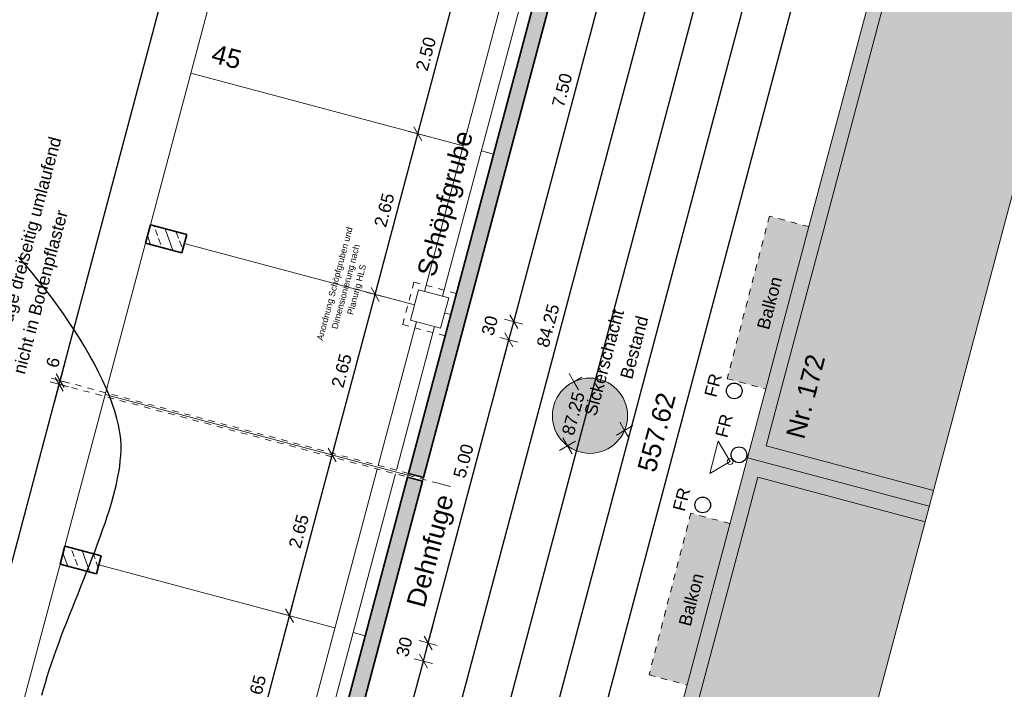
# Model space of a CAD drawing. Header units: metres. Extents: x 4462371 to 4462630, y 5328161 to 5328403.
# Tile 110 of 152: x 4462454 to 4462470, y 5328290 to 5328301. Entities that reach past the tile are written whole.
import ezdxf

# ---------------------------------------------------------------- set-up
doc = ezdxf.new("R2010")
doc.units = ezdxf.units.M
doc.header["$PDMODE"] = 65
doc.linetypes.add('AUSGEZOGEN', pattern=[0])
doc.linetypes.add('VERDECKT2_S2', pattern=[0.15, 0.1, -0.05])
doc.layers.add('B31_BEWLIN', color=3, linetype='AUSGEZOGEN')
for name, color, linetype, lineweight in [('Maßlinie_Allgemein', 7, 'AUSGEZOGEN', 13), ('Schraffur', 7, 'AUSGEZOGEN', 158), ('Standard', 7, 'AUSGEZOGEN', 13)]:
    doc.layers.add(name, color=color, linetype=linetype, lineweight=lineweight)
doc.styles.add('ARIAL', font='ARIAL.TTF')
doc.dimstyles.new('_DIMSTYLE_10', dxfattribs={"dimtxt": 0.2, "dimasz": 0.3, "dimexe": 0, "dimexo": 0, "dimgap": 0.1, "dimtad": 2, "dimdec": 1, "dimlfac": 100, "dimrnd": 0.5, "dimzin": 4, "dimdsep": 46, "dimtxsty": 'ARIAL', "dimblk1": 'ALL_ML_STRICH', "dimblk2": 'ALL_ML_STRICH', "dimsah": 1, "dimcen": 0, "dimclrd": 7, "dimclre": 7, "dimclrt": 7, "dimadec": 0, "dimazin": 0, "dimtfac": 1, "dimtdec": 0, "dimtix": 1, "dimtmove": 2, "dimatfit": 3, "dimfxl": 0, "dimtvp": 1.2, "dimtzin": 0, "dimlwd": 0, "dimlwe": 13, "dimarcsym": 0})
doc.dimstyles.new('_DIMSTYLE_20', dxfattribs={"dimtxt": 0.2, "dimasz": 0.3, "dimexe": 0, "dimexo": 0, "dimgap": 0.1, "dimtad": 2, "dimdec": 1, "dimlfac": 100, "dimrnd": 0.5, "dimzin": 4, "dimdsep": 46, "dimtxsty": 'ARIAL', "dimblk1": 'ALL_ML_STRICH', "dimblk2": 'ALL_ML_STRICH', "dimsah": 1, "dimcen": 0, "dimclrd": 7, "dimclre": 7, "dimclrt": 7, "dimadec": 0, "dimazin": 0, "dimtfac": 1, "dimtdec": 0, "dimtix": 1, "dimtmove": 2, "dimatfit": 3, "dimfxl": 0, "dimtvp": 1.2, "dimtzin": 0, "dimlwd": 0, "dimlwe": 13, "dimarcsym": 0})
doc.dimstyles.new('_DIMSTYLE_3', dxfattribs={"dimtxt": 0.2, "dimasz": 0.3, "dimexe": 0, "dimexo": 0, "dimgap": 0.1, "dimtad": 2, "dimrnd": 0.005, "dimzin": 4, "dimdsep": 46, "dimtxsty": 'ARIAL', "dimblk1": 'ALL_ML_STRICH', "dimblk2": 'ALL_ML_STRICH', "dimsah": 1, "dimcen": 0, "dimclrd": 7, "dimclre": 7, "dimclrt": 7, "dimadec": 0, "dimazin": 0, "dimtfac": 1, "dimtdec": 0, "dimtix": 1, "dimtmove": 2, "dimatfit": 3, "dimfxl": 0, "dimtzin": 0, "dimlwd": 0, "dimlwe": 13, "dimarcsym": 0})
doc.dimstyles.new('_DIMSTYLE_5', dxfattribs={"dimtxt": 0.2, "dimasz": 0.3, "dimexe": 0, "dimexo": 1e-06, "dimgap": 0.1, "dimtad": 2, "dimrnd": 0.005, "dimzin": 4, "dimdsep": 46, "dimtxsty": 'ARIAL', "dimblk1": 'ALL_ML_STRICH', "dimblk2": 'ALL_ML_STRICH', "dimsah": 1, "dimcen": 0, "dimse1": 1, "dimse2": 1, "dimclrd": 7, "dimclre": 7, "dimclrt": 7, "dimadec": 0, "dimazin": 0, "dimtfac": 1, "dimtdec": 0, "dimtix": 1, "dimtmove": 2, "dimatfit": 3, "dimfxl": 0, "dimtzin": 0, "dimlwd": 0, "dimlwe": 13, "dimarcsym": 0})
doc.dimstyles.new('_DIMSTYLE_9', dxfattribs={"dimtxt": 0.2, "dimasz": 0.3, "dimexe": 0, "dimexo": 1e-06, "dimgap": 0.1, "dimtad": 2, "dimdec": 3, "dimrnd": 0.005, "dimzin": 4, "dimdsep": 46, "dimtxsty": 'ARIAL', "dimblk1": 'ALL_ML_STRICH', "dimblk2": 'ALL_ML_STRICH', "dimsah": 1, "dimcen": 0, "dimse1": 1, "dimse2": 1, "dimclrd": 7, "dimclre": 7, "dimclrt": 7, "dimadec": 0, "dimazin": 0, "dimtfac": 1, "dimtdec": 0, "dimtix": 1, "dimtmove": 2, "dimatfit": 3, "dimfxl": 0, "dimtzin": 0, "dimlwd": 0, "dimlwe": 13, "dimarcsym": 0})
pattern_1 = [(110, (0, 0), (-0.281907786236, -0.102606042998), []), (110, (-0.14095, -0.0513), (-0.281907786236, -0.102606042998), [0.1, -0.05])]

# ---------------------------------------------------------------- blocks, each defined once
blk = doc.blocks.new('COMPLEXOBJECT_39')
at = {"layer": 'Standard', "color": 7, "linetype": 'AUSGEZOGEN', "lineweight": 13}
for q in [(4462462.841, 5328295.132), (4462463.046, 5328295.078), (4462462.787, 5328294.927), (4462462.992, 5328294.873)]:
    blk.add_line((4462462.916, 5328295.003), q, dxfattribs=at)
blk = doc.blocks.new('COMPLEXOBJECT_40')
at = {"layer": 'Standard', "color": 7, "linetype": 'AUSGEZOGEN', "lineweight": 13}
for q in [(4462462.741, 5328294.11), (4462462.687, 5328293.905), (4462462.946, 5328294.056), (4462462.892, 5328293.851)]:
    blk.add_line((4462462.816, 5328293.98), q, dxfattribs=at)
blk = doc.blocks.new('COMPLEXOBJECT_41')
at = {"layer": 'Standard', "color": 7, "linetype": 'AUSGEZOGEN', "lineweight": 13}
for q in [(4462463.653, 5328294.357), (4462463.858, 5328294.303), (4462463.598, 5328294.153), (4462463.803, 5328294.098)]:
    blk.add_line((4462463.728, 5328294.228), q, dxfattribs=at)
blk = doc.blocks.new('ALL_ML_STRICH')
at = {"color": 0, "linetype": 'ByBlock', "lineweight": -2}
for p, q in [((-1, 0), (0.5, 0)), ((-0.3, -0.3), (0.3, 0.3)), ((0, -0.5), (0, 0.5))]:
    blk.add_line(p, q, dxfattribs=at)
blk = doc.blocks.new('*D100')
at = {"layer": 'DEFPOINTS', "color": 7, "linetype": 'AUSGEZOGEN', "lineweight": 13}
for p in [(4462455.338, 5328292.084), (4462454.076, 5328289.677), (4462457.699, 5328288.712)]:
    blk.add_point(p, dxfattribs=at)
at = {"layer": 'Maßlinie_Allgemein', "color": 7, "linetype": 'AUSGEZOGEN', "lineweight": -2}
for p, q in [((4462457.699, 5328288.712), (4462458.382, 5328291.273)), ((4462458.382, 5328291.273), (4462458.382, 5328291.273)), ((4462457.699, 5328288.712), (4462457.699, 5328288.712))]:
    blk.add_line(p, q, dxfattribs=at)
at = {"layer": 'Maßlinie_Allgemein', "color": 7, "linetype": 'AUSGEZOGEN', "lineweight": 13, "xscale": 0.3, "yscale": 0.3, "zscale": 0.3}
for p, rotation in [((4462458.382, 5328291.273), 75.08618496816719), ((4462457.699, 5328288.712), 255.0861849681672)]:
    blk.add_blockref('ALL_ML_STRICH', p, dxfattribs=dict(at, rotation=rotation))
at = {"layer": 'Maßlinie_Allgemein', "color": 7, "linetype": 'AUSGEZOGEN', "lineweight": 13, "insert": (4462457.847, 5328290.058), "char_height": 0.2, "width": 0.8, "attachment_point": 5, "rotation": 75.0862, "style": 'ARIAL'}
blk.add_mtext('\\A1;{\\A1;{2.65\\H0.132000;\\S^ ;}}', dxfattribs=at)
blk = doc.blocks.new('*D101')
at = {"layer": 'DEFPOINTS', "color": 7, "linetype": 'AUSGEZOGEN', "lineweight": 13}
for p in [(4462455.44, 5328294.799), (4462455.338, 5328292.084), (4462458.382, 5328291.273)]:
    blk.add_point(p, dxfattribs=at)
at = {"layer": 'Maßlinie_Allgemein', "color": 7, "linetype": 'AUSGEZOGEN', "lineweight": -2}
for p, q in [((4462458.382, 5328291.273), (4462459.064, 5328293.834)), ((4462459.064, 5328293.834), (4462459.064, 5328293.834)), ((4462458.382, 5328291.273), (4462458.382, 5328291.273))]:
    blk.add_line(p, q, dxfattribs=at)
at = {"layer": 'Maßlinie_Allgemein', "color": 7, "linetype": 'AUSGEZOGEN', "lineweight": 13, "xscale": 0.3, "yscale": 0.3, "zscale": 0.3}
for p, rotation in [((4462459.064, 5328293.834), 75.08618496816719), ((4462458.382, 5328291.273), 255.0861849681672)]:
    blk.add_blockref('ALL_ML_STRICH', p, dxfattribs=dict(at, rotation=rotation))
at = {"layer": 'Maßlinie_Allgemein', "color": 7, "linetype": 'AUSGEZOGEN', "lineweight": 13, "insert": (4462458.529, 5328292.619), "char_height": 0.2, "width": 0.8, "attachment_point": 5, "rotation": 75.0862, "style": 'ARIAL'}
blk.add_mtext('\\A1;{\\A1;{2.65\\H0.132000;\\S^ ;}}', dxfattribs=at)
blk = doc.blocks.new('*D102')
at = {"layer": 'DEFPOINTS', "color": 7, "linetype": 'AUSGEZOGEN', "lineweight": 13}
for p in [(4462456.702, 5328297.205), (4462455.44, 5328294.799), (4462459.064, 5328293.834)]:
    blk.add_point(p, dxfattribs=at)
at = {"layer": 'Maßlinie_Allgemein', "color": 7, "linetype": 'AUSGEZOGEN', "lineweight": -2}
for p, q in [((4462459.064, 5328293.834), (4462459.746, 5328296.394)), ((4462459.746, 5328296.394), (4462459.746, 5328296.394)), ((4462459.064, 5328293.834), (4462459.064, 5328293.834))]:
    blk.add_line(p, q, dxfattribs=at)
at = {"layer": 'Maßlinie_Allgemein', "color": 7, "linetype": 'AUSGEZOGEN', "lineweight": 13, "xscale": 0.3, "yscale": 0.3, "zscale": 0.3}
for p, rotation in [((4462459.746, 5328296.394), 75.08618496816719), ((4462459.064, 5328293.834), 255.0861849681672)]:
    blk.add_blockref('ALL_ML_STRICH', p, dxfattribs=dict(at, rotation=rotation))
at = {"layer": 'Maßlinie_Allgemein', "color": 7, "linetype": 'AUSGEZOGEN', "lineweight": 13, "insert": (4462459.212, 5328295.18), "char_height": 0.2, "width": 0.8, "attachment_point": 5, "rotation": 75.0862, "style": 'ARIAL'}
blk.add_mtext('\\A1;{\\A1;{2.65\\H0.132000;\\S^ ;}}', dxfattribs=at)
blk = doc.blocks.new('*D103')
at = {"layer": 'DEFPOINTS', "color": 7, "linetype": 'AUSGEZOGEN', "lineweight": 13}
for p in [(4462456.804, 5328299.92), (4462456.702, 5328297.205), (4462459.746, 5328296.394)]:
    blk.add_point(p, dxfattribs=at)
at = {"layer": 'Maßlinie_Allgemein', "color": 7, "linetype": 'AUSGEZOGEN', "lineweight": -2}
for p, q in [((4462459.746, 5328296.394), (4462460.428, 5328298.955)), ((4462460.428, 5328298.955), (4462460.428, 5328298.955)), ((4462459.746, 5328296.394), (4462459.746, 5328296.394))]:
    blk.add_line(p, q, dxfattribs=at)
at = {"layer": 'Maßlinie_Allgemein', "color": 7, "linetype": 'AUSGEZOGEN', "lineweight": 13, "xscale": 0.3, "yscale": 0.3, "zscale": 0.3}
for p, rotation in [((4462460.428, 5328298.955), 75.08618496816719), ((4462459.746, 5328296.394), 255.0861849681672)]:
    blk.add_blockref('ALL_ML_STRICH', p, dxfattribs=dict(at, rotation=rotation))
at = {"layer": 'Maßlinie_Allgemein', "color": 7, "linetype": 'AUSGEZOGEN', "lineweight": 13, "insert": (4462459.894, 5328297.74), "char_height": 0.2, "width": 0.8, "attachment_point": 5, "rotation": 75.0862, "style": 'ARIAL'}
blk.add_mtext('\\A1;{\\A1;{2.65\\H0.132000;\\S^ ;}}', dxfattribs=at)
blk = doc.blocks.new('*D104')
at = {"layer": 'DEFPOINTS', "color": 7, "linetype": 'AUSGEZOGEN', "lineweight": 13}
for p in [(4462462.279, 5328301.049), (4462456.804, 5328299.92), (4462460.428, 5328298.955)]:
    blk.add_point(p, dxfattribs=at)
at = {"layer": 'Maßlinie_Allgemein', "color": 7, "linetype": 'AUSGEZOGEN', "lineweight": -2}
for p, q in [((4462460.428, 5328298.955), (4462461.071, 5328301.371)), ((4462461.071, 5328301.371), (4462461.071, 5328301.371)), ((4462460.428, 5328298.955), (4462460.428, 5328298.955))]:
    blk.add_line(p, q, dxfattribs=at)
at = {"layer": 'Maßlinie_Allgemein', "color": 7, "linetype": 'AUSGEZOGEN', "lineweight": 13, "xscale": 0.3, "yscale": 0.3, "zscale": 0.3}
for p, rotation in [((4462461.071, 5328301.371), 75.08618496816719), ((4462460.428, 5328298.955), 255.0861849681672)]:
    blk.add_blockref('ALL_ML_STRICH', p, dxfattribs=dict(at, rotation=rotation))
at = {"layer": 'Maßlinie_Allgemein', "color": 7, "linetype": 'AUSGEZOGEN', "lineweight": 13, "insert": (4462460.557, 5328300.23), "char_height": 0.2, "width": 0.8, "attachment_point": 5, "rotation": 75.0862, "style": 'ARIAL'}
blk.add_mtext('\\A1;{\\A1;{2.50\\H0.132000;\\S^ ;}}', dxfattribs=at)
blk = doc.blocks.new('*D143')
at = {"layer": 'DEFPOINTS', "color": 7, "linetype": 'AUSGEZOGEN', "lineweight": 13}
for p in [(4462472.159, 5328337.173), (4462449.704, 5328252.863), (4462451.878, 5328252.283)]:
    blk.add_point(p, dxfattribs=at)
at = {"layer": 'Maßlinie_Allgemein', "color": 7, "linetype": 'AUSGEZOGEN', "lineweight": -2}
blk.add_line((4462451.878, 5328252.283), (4462474.333, 5328336.594), dxfattribs=at)
at = {"layer": 'Maßlinie_Allgemein', "color": 7, "linetype": 'AUSGEZOGEN', "lineweight": 13, "xscale": 0.3, "yscale": 0.3, "zscale": 0.3}
for p, rotation in [((4462474.333, 5328336.594), 75.08618496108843), ((4462451.878, 5328252.283), 255.0861849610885)]:
    blk.add_blockref('ALL_ML_STRICH', p, dxfattribs=dict(at, rotation=rotation))
at = {"layer": 'Maßlinie_Allgemein', "color": 7, "linetype": 'AUSGEZOGEN', "lineweight": 13, "insert": (4462462.91, 5328294.497), "char_height": 0.2, "width": 1, "attachment_point": 5, "rotation": 75.0862, "style": 'ARIAL'}
blk.add_mtext('\\A1;{\\A1;{87.25\\H0.132000;\\S^ ;}}', dxfattribs=at)
blk = doc.blocks.new('*D145')
at = {"layer": 'DEFPOINTS', "color": 7, "linetype": 'AUSGEZOGEN', "lineweight": 13}
for p in [(4462472.159, 5328337.173), (4462441.049, 5328239.214), (4462448.635, 5328237.194)]:
    blk.add_point(p, dxfattribs=at)
at = {"layer": 'Maßlinie_Allgemein', "color": 7, "linetype": 'AUSGEZOGEN', "lineweight": -2}
blk.add_line((4462448.635, 5328237.194), (4462475.058, 5328336.401), dxfattribs=at)
at = {"layer": 'Maßlinie_Allgemein', "color": 7, "linetype": 'AUSGEZOGEN', "lineweight": 13, "xscale": 0.3, "yscale": 0.3, "zscale": 0.3}
for p, rotation in [((4462475.058, 5328336.401), 75.08618496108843), ((4462448.635, 5328237.194), 255.0861849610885)]:
    blk.add_blockref('ALL_ML_STRICH', p, dxfattribs=dict(at, rotation=rotation))
at = {"layer": 'Maßlinie_Allgemein', "color": 7, "linetype": 'AUSGEZOGEN', "lineweight": 13, "insert": (4462461.663, 5328286.898), "char_height": 0.2, "width": 1.4, "attachment_point": 5, "rotation": 75.0862, "style": 'ARIAL'}
blk.add_mtext('\\A1;{\\A1;{102.66\\H0.132000;\\S5^ ;}}', dxfattribs=at)
blk = doc.blocks.new('*D146')
at = {"layer": 'DEFPOINTS', "color": 7, "linetype": 'AUSGEZOGEN', "lineweight": 13}
for p in [(4462472.159, 5328337.173), (4462440.149, 5328235.832), (4462448.459, 5328233.619)]:
    blk.add_point(p, dxfattribs=at)
at = {"layer": 'Maßlinie_Allgemein', "color": 7, "linetype": 'AUSGEZOGEN', "lineweight": -2}
blk.add_line((4462448.459, 5328233.619), (4462475.782, 5328336.208), dxfattribs=at)
at = {"layer": 'Maßlinie_Allgemein', "color": 7, "linetype": 'AUSGEZOGEN', "lineweight": 13, "xscale": 0.3, "yscale": 0.3, "zscale": 0.3}
for p, rotation in [((4462475.782, 5328336.208), 75.08618496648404), ((4462448.459, 5328233.619), 255.086184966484)]:
    blk.add_blockref('ALL_ML_STRICH', p, dxfattribs=dict(at, rotation=rotation))
at = {"layer": 'Maßlinie_Allgemein', "color": 7, "linetype": 'AUSGEZOGEN', "lineweight": 13, "insert": (4462461.937, 5328285.014), "char_height": 0.2, "width": 1.4, "attachment_point": 5, "rotation": 75.0862, "style": 'ARIAL'}
blk.add_mtext('\\A1;{\\A1;{106.16\\H0.132000;\\S5^ ;}}', dxfattribs=at)
blk = doc.blocks.new('*D149')
at = {"layer": 'DEFPOINTS', "color": 7, "linetype": 'AUSGEZOGEN', "lineweight": 13}
for p in [(4462455.432, 5328294.77), (4462444.614, 5328257.064), (4462445.338, 5328256.871)]:
    blk.add_point(p, dxfattribs=at)
at = {"layer": 'Maßlinie_Allgemein', "color": 7, "linetype": 'AUSGEZOGEN', "lineweight": -2}
for p, q in [((4462444.614, 5328257.064), (4462454.707, 5328294.963)), ((4462454.707, 5328294.963), (4462454.707, 5328294.963)), ((4462444.614, 5328257.064), (4462444.614, 5328257.064))]:
    blk.add_line(p, q, dxfattribs=at)
at = {"layer": 'Maßlinie_Allgemein', "color": 7, "linetype": 'AUSGEZOGEN', "lineweight": 13, "xscale": 0.3, "yscale": 0.3, "zscale": 0.3}
for p, rotation in [((4462454.707, 5328294.963), 75.0861849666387), ((4462444.614, 5328257.064), 255.0861849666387)]:
    blk.add_blockref('ALL_ML_STRICH', p, dxfattribs=dict(at, rotation=rotation))
at = {"layer": 'Maßlinie_Allgemein', "color": 7, "linetype": 'AUSGEZOGEN', "lineweight": 13, "insert": (4462449.466, 5328276.073), "char_height": 0.2, "width": 1, "attachment_point": 5, "rotation": 75.0862, "style": 'ARIAL'}
blk.add_mtext('\\A1;{\\A1;{39.22\\H0.132000;\\S^ ;}}', dxfattribs=at)
blk = doc.blocks.new('*D150')
at = {"layer": 'DEFPOINTS', "color": 7, "linetype": 'AUSGEZOGEN', "lineweight": 13}
for p in [(4462454.707, 5328294.963), (4462455.432, 5328294.77), (4462455.448, 5328294.828)]:
    blk.add_point(p, dxfattribs=at)
at = {"layer": 'Maßlinie_Allgemein', "color": 7, "linetype": 'AUSGEZOGEN', "lineweight": -2}
for p, q in [((4462454.707, 5328294.963), (4462454.723, 5328295.021)), ((4462454.707, 5328294.963), (4462454.707, 5328294.963)), ((4462454.723, 5328295.021), (4462454.723, 5328295.021))]:
    blk.add_line(p, q, dxfattribs=at)
at = {"layer": 'Maßlinie_Allgemein', "color": 7, "linetype": 'AUSGEZOGEN', "lineweight": 13, "xscale": 0.3, "yscale": 0.3, "zscale": 0.3}
for p, rotation in [((4462454.723, 5328295.021), 75.0861849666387), ((4462454.707, 5328294.963), 255.0861849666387)]:
    blk.add_blockref('ALL_ML_STRICH', p, dxfattribs=dict(at, rotation=rotation))
at = {"layer": 'Maßlinie_Allgemein', "color": 7, "linetype": 'AUSGEZOGEN', "lineweight": 13, "insert": (4462454.608, 5328295.311), "char_height": 0.2, "width": 0.6, "attachment_point": 5, "rotation": 75.0862, "style": 'ARIAL'}
blk.add_mtext('\\A1;{\\A1;{6\\H0.132000;\\S^ ;}}', dxfattribs=at)
blk = doc.blocks.new('*D151')
at = {"layer": 'DEFPOINTS', "color": 7, "linetype": 'AUSGEZOGEN', "lineweight": 13}
for p in [(4462467.021, 5328338.283), (4462454.723, 5328295.021), (4462455.448, 5328294.828)]:
    blk.add_point(p, dxfattribs=at)
at = {"layer": 'Maßlinie_Allgemein', "color": 7, "linetype": 'AUSGEZOGEN', "lineweight": -2}
for p, q in [((4462454.723, 5328295.021), (4462466.297, 5328338.476)), ((4462466.297, 5328338.476), (4462466.297, 5328338.476)), ((4462454.723, 5328295.021), (4462454.723, 5328295.021))]:
    blk.add_line(p, q, dxfattribs=at)
at = {"layer": 'Maßlinie_Allgemein', "color": 7, "linetype": 'AUSGEZOGEN', "lineweight": 13, "xscale": 0.3, "yscale": 0.3, "zscale": 0.3}
for p, rotation in [((4462466.297, 5328338.476), 75.0861849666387), ((4462454.723, 5328295.021), 255.0861849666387)]:
    blk.add_blockref('ALL_ML_STRICH', p, dxfattribs=dict(at, rotation=rotation))
at = {"layer": 'Maßlinie_Allgemein', "color": 7, "linetype": 'AUSGEZOGEN', "lineweight": 13, "insert": (4462460.315, 5328316.807), "char_height": 0.2, "width": 1, "attachment_point": 5, "rotation": 75.0862, "style": 'ARIAL'}
blk.add_mtext('\\A1;{\\A1;{44.97\\H0.132000;\\S^ ;}}', dxfattribs=at)
blk = doc.blocks.new('*D239')
at = {"layer": 'DEFPOINTS', "color": 7, "linetype": 'AUSGEZOGEN', "lineweight": 13}
for p in [(4462455.299, 5328291.939), (4462453.369, 5328284.691), (4462458.587, 5328283.302)]:
    blk.add_point(p, dxfattribs=at)
at = {"layer": 'Maßlinie_Allgemein', "color": 7, "linetype": 'AUSGEZOGEN', "lineweight": -2}
for p, q in [((4462458.587, 5328283.302), (4462460.517, 5328290.549)), ((4462460.517, 5328290.549), (4462460.517, 5328290.549)), ((4462458.587, 5328283.302), (4462458.587, 5328283.302))]:
    blk.add_line(p, q, dxfattribs=at)
at = {"layer": 'Maßlinie_Allgemein', "color": 7, "linetype": 'AUSGEZOGEN', "lineweight": 13, "xscale": 0.3, "yscale": 0.3, "zscale": 0.3}
for p, rotation in [((4462460.517, 5328290.549), 75.08618496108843), ((4462458.587, 5328283.302), 255.0861849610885)]:
    blk.add_blockref('ALL_ML_STRICH', p, dxfattribs=dict(at, rotation=rotation))
at = {"layer": 'Maßlinie_Allgemein', "color": 7, "linetype": 'AUSGEZOGEN', "lineweight": 13, "insert": (4462459.359, 5328286.992), "char_height": 0.2, "width": 0.8, "attachment_point": 5, "rotation": 75.0862, "style": 'ARIAL'}
blk.add_mtext('\\A1;{\\A1;{7.50\\H0.132000;\\S^ ;}}', dxfattribs=at)
blk = doc.blocks.new('*D240')
at = {"layer": 'DEFPOINTS', "color": 7, "linetype": 'AUSGEZOGEN', "lineweight": 13}
for p in [(4462455.376, 5328292.229), (4462455.299, 5328291.939), (4462460.517, 5328290.549)]:
    blk.add_point(p, dxfattribs=at)
at = {"layer": 'Maßlinie_Allgemein', "color": 7, "linetype": 'AUSGEZOGEN', "lineweight": -2}
for p, q in [((4462460.517, 5328290.549), (4462460.594, 5328290.839)), ((4462460.594, 5328290.839), (4462460.594, 5328290.839)), ((4462460.517, 5328290.549), (4462460.517, 5328290.549))]:
    blk.add_line(p, q, dxfattribs=at)
at = {"layer": 'Maßlinie_Allgemein', "color": 7, "linetype": 'AUSGEZOGEN', "lineweight": 13, "xscale": 0.3, "yscale": 0.3, "zscale": 0.3}
for p, rotation in [((4462460.594, 5328290.839), 75.08618496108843), ((4462460.517, 5328290.549), 255.0861849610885)]:
    blk.add_blockref('ALL_ML_STRICH', p, dxfattribs=dict(at, rotation=rotation))
at = {"layer": 'Maßlinie_Allgemein', "color": 7, "linetype": 'AUSGEZOGEN', "lineweight": 13, "insert": (4462460.212, 5328290.777), "char_height": 0.2, "width": 0.8, "attachment_point": 5, "rotation": 75.0862, "style": 'ARIAL'}
blk.add_mtext('\\A1;{\\A1;{30\\H0.132000;\\S^ ;}}', dxfattribs=at)
blk = doc.blocks.new('*D241')
at = {"layer": 'DEFPOINTS', "color": 7, "linetype": 'AUSGEZOGEN', "lineweight": 13}
for p in [(4462456.663, 5328297.06), (4462455.376, 5328292.229), (4462460.594, 5328290.839)]:
    blk.add_point(p, dxfattribs=at)
at = {"layer": 'Maßlinie_Allgemein', "color": 7, "linetype": 'AUSGEZOGEN', "lineweight": -2}
for p, q in [((4462460.594, 5328290.839), (4462461.881, 5328295.67)), ((4462461.881, 5328295.67), (4462461.881, 5328295.67)), ((4462460.594, 5328290.839), (4462460.594, 5328290.839))]:
    blk.add_line(p, q, dxfattribs=at)
at = {"layer": 'Maßlinie_Allgemein', "color": 7, "linetype": 'AUSGEZOGEN', "lineweight": 13, "xscale": 0.3, "yscale": 0.3, "zscale": 0.3}
for p, rotation in [((4462461.881, 5328295.67), 75.08618496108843), ((4462460.594, 5328290.839), 255.0861849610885)]:
    blk.add_blockref('ALL_ML_STRICH', p, dxfattribs=dict(at, rotation=rotation))
at = {"layer": 'Maßlinie_Allgemein', "color": 7, "linetype": 'AUSGEZOGEN', "lineweight": 13, "insert": (4462461.157, 5328293.74), "char_height": 0.2, "width": 0.8, "attachment_point": 5, "rotation": 75.0862, "style": 'ARIAL'}
blk.add_mtext('\\A1;{\\A1;{5.00\\H0.132000;\\S^ ;}}', dxfattribs=at)
blk = doc.blocks.new('*D242')
at = {"layer": 'DEFPOINTS', "color": 7, "linetype": 'AUSGEZOGEN', "lineweight": 13}
for p in [(4462456.74, 5328297.35), (4462456.663, 5328297.06), (4462461.881, 5328295.67)]:
    blk.add_point(p, dxfattribs=at)
at = {"layer": 'Maßlinie_Allgemein', "color": 7, "linetype": 'AUSGEZOGEN', "lineweight": -2}
for p, q in [((4462461.881, 5328295.67), (4462461.958, 5328295.96)), ((4462461.958, 5328295.96), (4462461.958, 5328295.96)), ((4462461.881, 5328295.67), (4462461.881, 5328295.67))]:
    blk.add_line(p, q, dxfattribs=at)
at = {"layer": 'Maßlinie_Allgemein', "color": 7, "linetype": 'AUSGEZOGEN', "lineweight": 13, "xscale": 0.3, "yscale": 0.3, "zscale": 0.3}
for p, rotation in [((4462461.958, 5328295.96), 75.08618496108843), ((4462461.881, 5328295.67), 255.0861849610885)]:
    blk.add_blockref('ALL_ML_STRICH', p, dxfattribs=dict(at, rotation=rotation))
at = {"layer": 'Maßlinie_Allgemein', "color": 7, "linetype": 'AUSGEZOGEN', "lineweight": 13, "insert": (4462461.576, 5328295.898), "char_height": 0.2, "width": 0.8, "attachment_point": 5, "rotation": 75.0862, "style": 'ARIAL'}
blk.add_mtext('\\A1;{\\A1;{30\\H0.132000;\\S^ ;}}', dxfattribs=at)
blk = doc.blocks.new('*D243')
at = {"layer": 'DEFPOINTS', "color": 7, "linetype": 'AUSGEZOGEN', "lineweight": 13}
for p in [(4462458.671, 5328304.597), (4462456.74, 5328297.35), (4462461.958, 5328295.96)]:
    blk.add_point(p, dxfattribs=at)
at = {"layer": 'Maßlinie_Allgemein', "color": 7, "linetype": 'AUSGEZOGEN', "lineweight": -2}
for p, q in [((4462461.958, 5328295.96), (4462463.889, 5328303.208)), ((4462463.889, 5328303.208), (4462463.889, 5328303.208)), ((4462461.958, 5328295.96), (4462461.958, 5328295.96))]:
    blk.add_line(p, q, dxfattribs=at)
at = {"layer": 'Maßlinie_Allgemein', "color": 7, "linetype": 'AUSGEZOGEN', "lineweight": 13, "xscale": 0.3, "yscale": 0.3, "zscale": 0.3}
for p, rotation in [((4462463.889, 5328303.208), 75.08618496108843), ((4462461.958, 5328295.96), 255.0861849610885)]:
    blk.add_blockref('ALL_ML_STRICH', p, dxfattribs=dict(at, rotation=rotation))
at = {"layer": 'Maßlinie_Allgemein', "color": 7, "linetype": 'AUSGEZOGEN', "lineweight": 13, "insert": (4462462.731, 5328299.651), "char_height": 0.2, "width": 0.8, "attachment_point": 5, "rotation": 75.0862, "style": 'ARIAL'}
blk.add_mtext('\\A1;{\\A1;{7.50\\H0.132000;\\S^ ;}}', dxfattribs=at)
blk = doc.blocks.new('*D519')
at = {"layer": 'DEFPOINTS', "color": 7, "linetype": 'AUSGEZOGEN', "lineweight": 13}
for p in [(4462471.853, 5328336.996), (4462450.17, 5328255.584), (4462451.861, 5328255.134)]:
    blk.add_point(p, dxfattribs=at)
at = {"layer": 'Maßlinie_Allgemein', "color": 7, "linetype": 'AUSGEZOGEN', "lineweight": -2}
for p, q in [((4462451.861, 5328255.134), (4462473.544, 5328336.546)), ((4462473.544, 5328336.546), (4462473.544, 5328336.546)), ((4462451.861, 5328255.134), (4462451.861, 5328255.134))]:
    blk.add_line(p, q, dxfattribs=at)
at = {"layer": 'Maßlinie_Allgemein', "color": 7, "linetype": 'AUSGEZOGEN', "lineweight": 13, "xscale": 0.3, "yscale": 0.3, "zscale": 0.3}
for p, rotation in [((4462473.544, 5328336.546), 75.08618496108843), ((4462451.861, 5328255.134), 255.0861849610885)]:
    blk.add_blockref('ALL_ML_STRICH', p, dxfattribs=dict(at, rotation=rotation))
at = {"layer": 'Maßlinie_Allgemein', "color": 7, "linetype": 'AUSGEZOGEN', "lineweight": 13, "insert": (4462462.507, 5328295.898), "char_height": 0.2, "width": 1, "attachment_point": 5, "rotation": 75.0862, "style": 'ARIAL'}
blk.add_mtext('\\A1;{\\A1;{84.25\\H0.132000;\\S^ ;}}', dxfattribs=at)

msp = doc.modelspace()

# ---------------------------------------------------------------- hatches: boundary and pattern name
at = {"layer": 'Schraffur', "linetype": 'AUSGEZOGEN', "lineweight": 18}
h = msp.add_hatch(dxfattribs=at)
h.set_pattern_fill('SCHRAFFUR_7', scale=0.1, angle=65, style=0, pattern_type=2)
h.set_pattern_definition(pattern_1)
h.paths.add_polyline_path([(4462472.08381, 5328337.0435), (4462472.06239, 5328337.0585), (4462472.0439, 5328337.07699), (4462472.02891, 5328337.0984), (4462472.01786, 5328337.1221), (4462472.01109, 5328337.14736), (4462472.00881, 5328337.1734), (4462472.01109, 5328337.19945), (4462472.01441, 5328337.21186), (4462465.27382, 5328339.00714), (4462465.20948, 5328338.76556), (4462471.85289, 5328336.99617), (4462460.27915, 5328293.54102), (4462460.52073, 5328293.47668), (4462472.12035, 5328337.02901), (4462472.10751, 5328337.03245)], flags=0)
h = msp.add_hatch(dxfattribs=at)
h.set_pattern_fill('SCHRAFFUR_7', scale=0.1, angle=65, style=0, pattern_type=2)
h.set_pattern_definition(pattern_1)
h.paths.add_polyline_path([(4462456.08327, 5328297.21465), (4462456.66306, 5328297.06023), (4462456.74027, 5328297.35012), (4462456.16048, 5328297.50454)], flags=0)
h = msp.add_hatch(dxfattribs=at)
h.set_pattern_fill('SCHRAFFUR_7', scale=0.1, angle=65, style=0, pattern_type=2)
h.set_pattern_definition(pattern_1)
h.paths.add_polyline_path([(4462444.63049, 5328254.21367), (4462449.70364, 5328252.8625), (4462460.50529, 5328293.4187), (4462460.26371, 5328293.48305), (4462457.62056, 5328283.559), (4462456.65425, 5328283.81637), (4462456.57704, 5328283.52647), (4462457.54335, 5328283.26911), (4462450.16982, 5328255.58421), (4462446.78772, 5328256.48499), (4462446.72338, 5328256.24341), (4462450.10548, 5328255.34263), (4462449.52641, 5328253.16842), (4462444.93641, 5328254.39091), (4462445.01086, 5328254.67042), (4462444.76928, 5328254.73476)], flags=0)
h = msp.add_hatch(dxfattribs=at)
h.set_pattern_fill('SCHRAFFUR_7', scale=0.1, angle=65, style=0, pattern_type=2)
h.set_pattern_definition(pattern_1)
h.paths.add_polyline_path([(4462454.71923, 5328292.09319), (4462455.29902, 5328291.93877), (4462455.37623, 5328292.22866), (4462454.79644, 5328292.38308)], flags=0)
at = {"layer": 'Standard', "linetype": 'AUSGEZOGEN', "lineweight": 18}
for color, points in [(254, [(4462472.61841, 5328308.1449), (4462469.71554, 5328308.92124), (4462469.45998, 5328307.96131), (4462468.77271, 5328305.37979), (4462466.66858, 5328297.47622), (4462465.97947, 5328294.88781), (4462465.68776, 5328293.79207), (4462468.58964, 5328293.01835), (4462468.65662, 5328293.26958), (4462465.98654, 5328293.98148), (4462469.8805, 5328308.60798), (4462472.55124, 5328307.89372)]), (255, [(4462468.65662, 5328293.26958), (4462472.55124, 5328307.89372), (4462469.8805, 5328308.60798), (4462469.6921, 5328307.90029), (4462469.00554, 5328305.32145), (4462466.90114, 5328297.4169), (4462466.21182, 5328294.82767), (4462465.98654, 5328293.98148)]), (255, [(4462465.36511, 5328295.05137), (4462465.97947, 5328294.88781), (4462466.66858, 5328297.47622), (4462466.03833, 5328297.64401)]), (255, [(4462465.36511, 5328295.05137), (4462465.97947, 5328294.88781), (4462466.66858, 5328297.47622), (4462466.03833, 5328297.64401)]), (254, [(4462468.58964, 5328293.01835), (4462465.68776, 5328293.79207), (4462462.61064, 5328282.23379), (4462461.92861, 5328279.67198), (4462461.67283, 5328278.71122), (4462464.57374, 5328277.94013), (4462464.64053, 5328278.1914), (4462461.97167, 5328278.90081), (4462465.85277, 5328293.47899), (4462468.52266, 5328292.76713)]), (255, [(4462464.64053, 5328278.1914), (4462468.52266, 5328292.76713), (4462465.85277, 5328293.47899), (4462465.6401, 5328292.68018), (4462464.95491, 5328290.10647), (4462462.8437, 5328282.17634), (4462462.16023, 5328279.60909), (4462461.97167, 5328278.90081)]), (255, [(4462464.11741, 5328290.32943), (4462464.72299, 5328290.16821), (4462465.40818, 5328292.74193), (4462464.78541, 5328292.90773)]), (255, [(4462464.11741, 5328290.32943), (4462464.72299, 5328290.16821), (4462465.40818, 5328292.74193), (4462464.78541, 5328292.90773)])]:
    msp.add_hatch(color=color, dxfattribs=at).paths.add_polyline_path(points)
at = {"layer": 'Standard', "linetype": 'AUSGEZOGEN', "lineweight": 13}
msp.add_hatch(color=255, dxfattribs=at).paths.add_polyline_path([(4462463.76285, 5328294.583), (4462463.74389, 5328294.65293), (4462463.71663, 5328294.72006), (4462463.68149, 5328294.78342), (4462463.63896, 5328294.84208), (4462463.58967, 5328294.89519), (4462463.53434, 5328294.94196), (4462463.47377, 5328294.98173), (4462463.40886, 5328295.01391), (4462463.34053, 5328295.03803), (4462463.2698, 5328295.05373), (4462463.19769, 5328295.0608), (4462463.12526, 5328295.05912), (4462463.05356, 5328295.04873), (4462462.98363, 5328295.02976), (4462462.91649, 5328295.00251), (4462462.85314, 5328294.96736), (4462462.79448, 5328294.92484), (4462462.74137, 5328294.87555), (4462462.69459, 5328294.82022), (4462462.65482, 5328294.75965), (4462462.62265, 5328294.69473), (4462462.59853, 5328294.62641), (4462462.58282, 5328294.55568), (4462462.57576, 5328294.48357), (4462462.57743, 5328294.41114), (4462462.58783, 5328294.33943), (4462462.60679, 5328294.2695), (4462462.63404, 5328294.20237), (4462462.66919, 5328294.13901), (4462462.71172, 5328294.08035), (4462462.76101, 5328294.02725), (4462462.81634, 5328293.98047), (4462462.8769, 5328293.9407), (4462462.94182, 5328293.90852), (4462463.01014, 5328293.88441), (4462463.08087, 5328293.8687), (4462463.15298, 5328293.86163), (4462463.22542, 5328293.86331), (4462463.29712, 5328293.87371), (4462463.36705, 5328293.89267), (4462463.43418, 5328293.91992), (4462463.49754, 5328293.95507), (4462463.5562, 5328293.9976), (4462463.60931, 5328294.04689), (4462463.65609, 5328294.10222), (4462463.69585, 5328294.16278), (4462463.72803, 5328294.2277), (4462463.75215, 5328294.29602), (4462463.76786, 5328294.36675), (4462463.77492, 5328294.43886), (4462463.77325, 5328294.5113)])

# ---------------------------------------------------------------- linework, layer by layer
at = {"layer": 'B31_BEWLIN', "color": 250, "linetype": 'AUSGEZOGEN'}
msp.add_lwpolyline([(4462454.43129, 5328290.00346), (4462454.45616, 5328290.10095), (4462454.48495, 5328290.20153), (4462454.51373, 5328290.30212), (4462454.54644, 5328290.4058), (4462454.5815, 5328290.51135), (4462454.61797, 5328290.61674), (4462454.65757, 5328290.72461), (4462454.6989, 5328290.83512), (4462454.73945, 5328290.94502), (4462454.78235, 5328291.05678), (4462454.82682, 5328291.16977), (4462454.8705, 5328291.28215), (4462454.91575, 5328291.39577), (4462454.96101, 5328291.50939), (4462455.00626, 5328291.62301), (4462455.05167, 5328291.73803), (4462455.09709, 5328291.85305), (4462455.14313, 5328291.96729), (4462455.18838, 5328292.08091), (4462455.23285, 5328292.19391), (4462455.27732, 5328292.30691), (4462455.3196, 5328292.41945), (4462455.35953, 5328292.53013), (4462455.39945, 5328292.64081), (4462455.43703, 5328292.74962), (4462455.47147, 5328292.85596), (4462455.50669, 5328292.96291), (4462455.53878, 5328293.06738), (4462455.56694, 5328293.16875), (4462455.59511, 5328293.27012), (4462455.61874, 5328293.36917), (4462455.63766, 5328293.4645), (4462455.65658, 5328293.55982), (4462455.67158, 5328293.65205), (4462455.68109, 5328293.73992), (4462455.6906, 5328293.8278), (4462455.69462, 5328293.91133), (4462455.69325, 5328293.99014), (4462455.68836, 5328294.09003), (4462455.67439, 5328294.1963), (4462455.64966, 5328294.3081), (4462455.62556, 5328294.41911), (4462455.59211, 5328294.53547), (4462455.54995, 5328294.65642), (4462455.50699, 5328294.77674), (4462455.45532, 5328294.90163), (4462455.39538, 5328295.02891), (4462455.33544, 5328295.15619), (4462455.26802, 5328295.28648), (4462455.19358, 5328295.41758), (4462455.11992, 5328295.54931), (4462455.04002, 5328295.68247), (4462454.95372, 5328295.81566), (4462454.86679, 5328295.94964), (4462454.77487, 5328296.08349), (4462454.67857, 5328296.21642), (4462454.58227, 5328296.34936), (4462454.4816, 5328296.48138), (4462454.37778, 5328296.61092), (4462454.27476, 5328296.74107), (4462454.16719, 5328296.86891), (4462454.05772, 5328296.9927)], dxfattribs=at)
at = {"layer": 'Standard', "color": 7, "linetype": 'AUSGEZOGEN', "lineweight": 13}
for p, q in [((4462463.09711, 5328272.39593), (4462481.15439, 5328340.19438)), ((4462458.09073, 5328304.7519), (4462456.16048, 5328297.50454)), ((4462461.1524, 5328298.76216), (4462456.8039, 5328299.92033)), ((4462461.63547, 5328298.6335), (4462461.4422, 5328298.68497)), ((4462456.08327, 5328297.21465), (4462454.79644, 5328292.38308)), ((4462460.37375, 5328296.22716), (4462456.70167, 5328297.20518)), ((4462460.95345, 5328296.07277), (4462460.85682, 5328296.0985)), ((4462460.27143, 5328293.51204), (4462455.43986, 5328294.79886)), ((4462465.2234, 5328294.05421), (4462465.08691, 5328293.54174)), ((4462465.41139, 5328293.72973), (4462465.2234, 5328294.05421)), ((4462465.41139, 5328293.72973), (4462465.08691, 5328293.54174)), ((4462460.75459, 5328293.38335), (4462460.94785, 5328293.33188)), ((4462454.71923, 5328292.09319), (4462452.78899, 5328284.84583)), ((4462459.10634, 5328291.07996), (4462455.33763, 5328292.08371)), ((4462459.58941, 5328290.9513), (4462459.39615, 5328291.00278))]:
    msp.add_line(p, q, dxfattribs=at)
at = {"layer": 'Standard', "color": 7, "linetype": 'AUSGEZOGEN', "lineweight": 35}
for p, q in [((4462472.15881, 5328337.1734), (4462460.52073, 5328293.47668)), ((4462471.85289, 5328336.99617), (4462460.27915, 5328293.54102)), ((4462456.08327, 5328297.21465), (4462456.16048, 5328297.50454)), ((4462456.16048, 5328297.50454), (4462456.74027, 5328297.35012)), ((4462456.74027, 5328297.35012), (4462456.66306, 5328297.06023)), ((4462456.66306, 5328297.06023), (4462456.08327, 5328297.21465)), ((4462460.26371, 5328293.48305), (4462457.62056, 5328283.559)), ((4462460.26371, 5328293.48305), (4462460.50529, 5328293.4187)), ((4462460.27915, 5328293.54102), (4462460.52073, 5328293.47668)), ((4462460.50529, 5328293.4187), (4462449.70364, 5328252.8625)), ((4462454.71923, 5328292.09319), (4462454.79644, 5328292.38308)), ((4462454.79644, 5328292.38308), (4462455.37623, 5328292.22866)), ((4462455.37623, 5328292.22866), (4462455.29902, 5328291.93877)), ((4462455.29902, 5328291.93877), (4462454.71923, 5328292.09319))]:
    msp.add_line(p, q, dxfattribs=at)
at = {"layer": 'Standard', "color": 7, "linetype": 'AUSGEZOGEN', "lineweight": 18}
for p, q in [((4462467.90825, 5328324.1279), (4462460.53472, 5328296.443)), ((4462468.19806, 5328324.05072), (4462460.82453, 5328296.36582)), ((4462466.66858, 5328297.47622), (4462468.77271, 5328305.37979)), ((4462469.00554, 5328305.32145), (4462466.90114, 5328297.4169)), ((4462465.97947, 5328294.88781), (4462466.66858, 5328297.47622)), ((4462466.90114, 5328297.4169), (4462466.21182, 5328294.82767)), ((4462460.30941, 5328295.98558), (4462460.43809, 5328296.46874)), ((4462460.43809, 5328296.46874), (4462460.92116, 5328296.34008)), ((4462460.79247, 5328295.85693), (4462460.92116, 5328296.34008)), ((4462460.79247, 5328295.85693), (4462460.30941, 5328295.98558)), ((4462460.40604, 5328295.95985), (4462459.79608, 5328293.66968)), ((4462460.69584, 5328295.88266), (4462460.08589, 5328293.5925)), ((4462465.68776, 5328293.79207), (4462465.97947, 5328294.88781)), ((4462466.21182, 5328294.82767), (4462465.98654, 5328293.98148)), ((4462468.65662, 5328293.26958), (4462465.98654, 5328293.98148)), ((4462462.61064, 5328282.23379), (4462465.68776, 5328293.79207)), ((4462468.58964, 5328293.01835), (4462465.68776, 5328293.79207)), ((4462459.78064, 5328293.6117), (4462457.16323, 5328283.78429)), ((4462460.07044, 5328293.53452), (4462457.45303, 5328283.70711)), ((4462465.62087, 5328293.54082), (4462465.62077, 5328293.54084)), ((4462465.85277, 5328293.47899), (4462465.6401, 5328292.68018)), ((4462468.52266, 5328292.76713), (4462465.85277, 5328293.47899)), ((4462465.6401, 5328292.68018), (4462464.95491, 5328290.10647)), ((4462464.95491, 5328290.10647), (4462462.8437, 5328282.17634))]:
    msp.add_line(p, q, dxfattribs=at)
at = {"layer": 'Standard', "color": 7, "linetype": 'VERDECKT2_S2', "lineweight": 18}
for p, q in [((4462466.03833, 5328297.64401), (4462465.36511, 5328295.05137)), ((4462466.66858, 5328297.47622), (4462466.03833, 5328297.64401)), ((4462460.3672, 5328296.59111), (4462460.18704, 5328295.91469)), ((4462461.04353, 5328296.41098), (4462460.3672, 5328296.59111)), ((4462460.18704, 5328295.91469), (4462460.86337, 5328295.73456)), ((4462465.36511, 5328295.05137), (4462465.97947, 5328294.88781)), ((4462460.27143, 5328293.51204), (4462460.99616, 5328293.31901)), ((4462464.78541, 5328292.90773), (4462464.11741, 5328290.32943)), ((4462465.40818, 5328292.74193), (4462464.78541, 5328292.90773)), ((4462464.11741, 5328290.32943), (4462464.72299, 5328290.16821))]:
    msp.add_line(p, q, dxfattribs=at)
at = {"layer": 'Standard', "color": 7, "linetype": 'VERDECKT2_S2', "lineweight": 13}
for p, q in [((4462454.7074, 5328294.9629), (4462460.26371, 5328293.48305)), ((4462460.27915, 5328293.54102), (4462454.72284, 5328295.02088)), ((4462460.26371, 5328293.48305), (4462460.27915, 5328293.54102)), ((4462460.50529, 5328293.4187), (4462460.52073, 5328293.47668))]:
    msp.add_line(p, q, dxfattribs=at)
at = {"layer": 'Standard', "color": 7, "linetype": 'AUSGEZOGEN', "lineweight": 13}
for centre, radius in [((4462463.17534, 5328294.46122), 0.6), ((4462465.41139, 5328293.72973), 0.04688)]:
    msp.add_circle(centre, radius, dxfattribs=at)
at = {"layer": 'Standard', "color": 7, "linetype": 'AUSGEZOGEN', "lineweight": 25}
for centre in [(4462465.47738, 5328294.85734), (4462465.55298, 5328293.83774), (4462464.97405, 5328293.03855)]:
    msp.add_circle(centre, 0.125, dxfattribs=at)

# ---------------------------------------------------------------- block references
at = {"layer": 'Standard', "color": 7, "linetype": 'AUSGEZOGEN', "lineweight": 13}
for name in ['COMPLEXOBJECT_39', 'COMPLEXOBJECT_41', 'COMPLEXOBJECT_40']:
    msp.add_blockref(name, (0, 0), dxfattribs=at)

# ---------------------------------------------------------------- texts
at = {"layer": 'Standard', "color": 7, "linetype": 'AUSGEZOGEN', "lineweight": 18, "char_height": 0.3, "style": 'ARIAL'}
for s, insert, width, attachment_point, rotation in [('\\W1.00;45', (4462457.56398, 5328299.9766), 0.6199681, 9, 345.086185), ('\\W1.00;Schöpfgrube', (4462460.59906, 5328296.68458), 2.5407126, 4, 75.086185), ('\\W1.01;Dehnfuge', (4462461.09156, 5328293.1332), 1.9808159, 9, 75.086186)]:
    msp.add_mtext(s, dxfattribs=dict(at, insert=insert, width=width, attachment_point=attachment_point, rotation=rotation))
at = {"layer": 'Standard', "color": 7, "linetype": 'AUSGEZOGEN', "lineweight": 18, "style": 'ARIAL'}
for s, insert, char_height, width, attachment_point, rotation, line_spacing_factor in [('{\\fArial|i0|b0;\\H0.200000;\\W1.000000;\\C7;Dehnfuge dreiseitig umlaufend}\\P{\\fArial|i0|b0;\\H0.200000;\\W1.000000;\\C7;nicht in Bodenpflaster}\\P', (4462453.57359, 5328295.26488), 0.2, 3.9139755, 1, 75.086186, 1.204819), ('{\\fArial|i0|b0;\\H0.100000;\\W1.000000;\\C7;Anordnung Schöpfgruben und}\\P{\\fArial|i0|b0;\\H0.100000;\\W1.000000;\\C7;Dimensionierung nach}\\P{\\fArial|i0|b0;\\H0.100000;\\W1.000000;\\C7;Planung HLS}\\P', (4462459.05312, 5328296.5789), 0.1, 1.9253032, 2, 75.086185, 1.084337)]:
    msp.add_mtext(s, dxfattribs=dict(at, insert=insert, char_height=char_height, width=width, attachment_point=attachment_point, rotation=rotation, line_spacing_factor=line_spacing_factor))
at = {"layer": 'Standard', "color": 7, "linetype": 'AUSGEZOGEN', "lineweight": 13, "style": 'ARIAL'}
for s, insert, char_height, width, attachment_point, rotation in [('\\W1.00;Balkon', (4462465.9433, 5328296.28335), 0.2, 0.9604204, 2, 75.451551), ('\\W0.99;Nr.\\~172', (4462466.29872, 5328294.14805), 0.3, 1.5277833, 1, 75.451551), ('\\W1.00;FR', (4462465.2358, 5328294.92168), 0.2, 0.4728358, 8, 75.451551), ('\\W1.00;557.62', (4462464.38671, 5328294.15731), 0.3, 1.4405954, 8, 75.086185), ('\\W1.00;FR', (4462465.41117, 5328294.27682), 0.2, 0.4728358, 8, 75.451551), ('\\W1.00;FR', (4462464.73247, 5328293.10289), 0.2, 0.4728358, 8, 75.451551), ('\\W1.00;Balkon', (4462464.69299, 5328291.55424), 0.2, 0.9604204, 2, 75.451551)]:
    msp.add_mtext(s, dxfattribs=dict(at, insert=insert, char_height=char_height, width=width, attachment_point=attachment_point, rotation=rotation))
at = {"layer": 'Standard', "color": 7, "linetype": 'AUSGEZOGEN', "lineweight": 13, "insert": (4462463.52824, 5328296.17478), "char_height": 0.2, "width": 1.8470152, "attachment_point": 3, "rotation": 75.086185, "line_spacing_factor": 1.204819, "style": 'ARIAL'}
msp.add_mtext('{\\fArial|i0|b0;\\H0.200000;\\W1.000000;\\C7;Sickerschacht}\\P{\\fArial|i0|b0;\\H0.200000;\\W1.000000;\\C7;Bestand}\\P', dxfattribs=at)

# ---------------------------------------------------------------- dimensions: what is measured, and where the dimension line sits
at = {"layer": 'Maßlinie_Allgemein', "color": 7, "linetype": 'AUSGEZOGEN', "lineweight": 13}
for base, p1, p2, dimstyle, picture, middle in [((4462466.29658, 5328338.47602), (4462454.72284, 5328295.02088), (4462466.29658, 5328338.47602), '_DIMSTYLE_3', '*D151', (4462460.31489, 5328316.80733)), ((4462475.78249, 5328336.20828), (4462440.14871, 5328235.83199), (4462472.15881, 5328337.1734), '_DIMSTYLE_9', '*D146', (4462461.93692, 5328285.0136)), ((4462475.05775, 5328336.40131), (4462441.04949, 5328239.21409), (4462472.15881, 5328337.1734), '_DIMSTYLE_9', '*D145', (4462461.66257, 5328286.89768)), ((4462474.33302, 5328336.59433), (4462449.70364, 5328252.8625), (4462472.15881, 5328337.1734), '_DIMSTYLE_5', '*D143', (4462462.91042, 5328294.49703)), ((4462473.54394, 5328336.54578), (4462451.86087, 5328255.13382), (4462473.54394, 5328336.54578), '_DIMSTYLE_3', '*D519', (4462462.50739, 5328295.89795)), ((4462463.88861, 5328303.2077), (4462461.95837, 5328295.96035), (4462463.88861, 5328303.2077), '_DIMSTYLE_3', '*D243', (4462462.73074, 5328299.65067)), ((4462461.07099, 5328301.37099), (4462460.42757, 5328298.95521), (4462461.07099, 5328301.37099), '_DIMSTYLE_3', '*D104', (4462460.55653, 5328300.22974)), ((4462460.42757, 5328298.95521), (4462459.74555, 5328296.39447), (4462460.42757, 5328298.95521), '_DIMSTYLE_3', '*D103', (4462459.89353, 5328297.74043)), ((4462461.95837, 5328295.96035), (4462461.88116, 5328295.67045), (4462461.95837, 5328295.96035), '_DIMSTYLE_20', '*D242', (4462461.57588, 5328295.89798)), ((4462459.74555, 5328296.39447), (4462459.06354, 5328293.83374), (4462459.74555, 5328296.39447), '_DIMSTYLE_3', '*D102', (4462459.21151, 5328295.1797)), ((4462461.88116, 5328295.67045), (4462460.59433, 5328290.83888), (4462461.88116, 5328295.67045), '_DIMSTYLE_3', '*D241', (4462461.15661, 5328293.74042)), ((4462454.72284, 5328295.02088), (4462454.7074, 5328294.9629), (4462454.72284, 5328295.02088), '_DIMSTYLE_10', '*D150', (4462454.60789, 5328295.3106)), ((4462454.7074, 5328294.9629), (4462444.61351, 5328257.06406), (4462454.7074, 5328294.9629), '_DIMSTYLE_3', '*D149', (4462449.46577, 5328276.07338)), ((4462459.06354, 5328293.83374), (4462458.38152, 5328291.27301), (4462459.06354, 5328293.83374), '_DIMSTYLE_3', '*D101', (4462458.52949, 5328292.61896)), ((4462460.59433, 5328290.83888), (4462460.51712, 5328290.54899), (4462460.59433, 5328290.83888), '_DIMSTYLE_20', '*D240', (4462460.21185, 5328290.77652)), ((4462458.38152, 5328291.27301), (4462457.6995, 5328288.71228), (4462458.38152, 5328291.27301), '_DIMSTYLE_3', '*D100', (4462457.84747, 5328290.05823)), ((4462460.51712, 5328290.54899), (4462458.58687, 5328283.30163), (4462460.51712, 5328290.54899), '_DIMSTYLE_3', '*D239', (4462459.35924, 5328286.99195))]:
    dim = msp.add_linear_dim(base=base, p1=p1, p2=p2, angle=75.086185, dimstyle=dimstyle, override={"dimpost": '<>', "dimclrd": 7, "dimclre": 7, "dimclrt": 7, "dimlwd": 0, "dimlwe": 13}, dxfattribs=at)
    dim.commit()
    dim.dimension.update_dxf_attribs({"geometry": picture, "text_midpoint": middle, "dimtype": 160})

doc.saveas('drawing.dxf')
